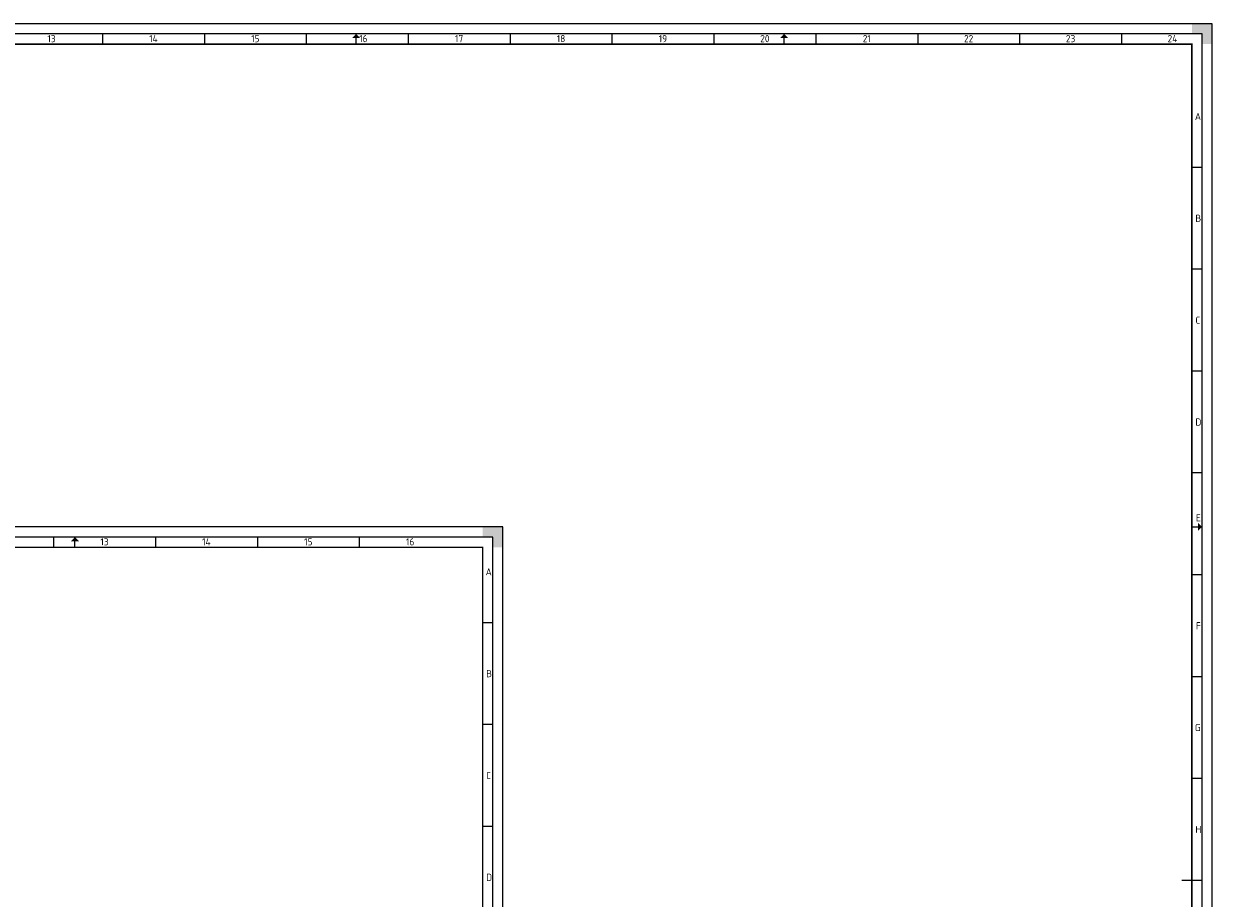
# Paper-space layout 'Blad01' of a CAD drawing. Header units: metres. Extents: x 0 to 1189, y 0 to 841.
# Tile 11 of 11: x 606 to 1189, y 412 to 841. Entities that reach past the tile are written whole.
import ezdxf
from ezdxf.enums import TextEntityAlignment as Align

# ---------------------------------------------------------------- set-up
doc = ezdxf.new("R2010")
doc.units = ezdxf.units.M
for name, color, linetype, lineweight in [('X-XX-AL-TEKENBLAD_KADER-G', 7, 'Continuous', 25), ('X-XX-AL-TEKENBLAD_KADER_AFSNIJMARKERING-G', 7, 'Continuous', 25), ('X-XX-AL-TEKENBLAD_KADER_ROOSTERVERDELING-G', 7, 'Continuous', 25), ('X-XX-AL-TEKENBLAD_KADER_VOUWMERK-G', 7, 'Continuous', 18)]:
    doc.layers.add(name, color=color, linetype=linetype, lineweight=lineweight)
doc.styles.add('NLCS-ISO', font='NLCS-ISO.ttf')
doc.styles.add('rtw_iso', font='iso-rtw.shx')

# ---------------------------------------------------------------- blocks, each defined once
blk = doc.blocks.new('A0')
at = {"layer": 'X-XX-AL-TEKENBLAD_KADER_AFSNIJMARKERING-G'}
blk.add_hatch(color=256, dxfattribs=at).paths.add_polyline_path([(1169, 821), (1169, 831), (1159, 831), (1159, 826), (1164, 826), (1164, 821)])
at = {"layer": 'X-XX-AL-TEKENBLAD_KADER-G'}
blk.add_line((1164, 410.5), (1159, 410.5), dxfattribs=at)
at = {"layer": 'X-XX-AL-TEKENBLAD_KADER-G', "const_width": 0.7, "flags": 128}
blk.add_lwpolyline([(0, 0), (1159, 0), (1159, 821), (0, 821)], close=True, dxfattribs=at)
blk.add_lwpolyline([(1164, 410.5), (1154, 410.5)], dxfattribs=at)
at = {"layer": 'X-XX-AL-TEKENBLAD_KADER_AFSNIJMARKERING-G'}
for p, q in [((1169, 831), (-20, 831)), ((1169, -10), (1169, 831))]:
    blk.add_line(p, q, dxfattribs=at)
at = {"layer": 'X-XX-AL-TEKENBLAD_KADER_VOUWMERK-G'}
for p, q in [((749, 821), (749, 826)), ((959, 821), (959, 826)), ((1159, 584), (1164, 584))]:
    blk.add_line(p, q, dxfattribs=at)
at = {"layer": 'X-XX-AL-TEKENBLAD_KADER-G', "style": 'rtw_iso', "flags": 9}
blk.add_attdef('VERSION', (0, 0), '', height=0.2, dxfattribs=at)
blk = doc.blocks.new('A0_rooster')
at = {"layer": 'X-XX-AL-TEKENBLAD_KADER_VOUWMERK-G'}
h = blk.add_hatch(color=256, dxfattribs=at)
h.paths.add_polyline_path([(751, 824), (749, 826), (749, 824)])
h.paths.add_polyline_path([(749, 824), (749, 826), (747, 824)])
h = blk.add_hatch(color=256, dxfattribs=at)
h.paths.add_polyline_path([(961, 824), (959, 826), (959, 824)])
h.paths.add_polyline_path([(959, 824), (959, 826), (957, 824)])
h = blk.add_hatch(color=256, dxfattribs=at)
h.paths.add_polyline_path([(1162, 586), (1164, 584), (1162, 584)])
h.paths.add_polyline_path([(1162, 584), (1164, 584), (1162, 582)])
at = {"layer": 'X-XX-AL-TEKENBLAD_KADER_ROOSTERVERDELING-G'}
for p, q in [((1164, 826), (-5, 826)), ((624.5, 826), (624.5, 821)), ((674.5, 826), (674.5, 821)), ((724.5, 826), (724.5, 821)), ((774.5, 826), (774.5, 821)), ((824.5, 826), (824.5, 821)), ((874.5, 826), (874.5, 821)), ((924.5, 826), (924.5, 821)), ((974.5, 826), (974.5, 821)), ((1024.5, 826), (1024.5, 821)), ((1074.5, 826), (1074.5, 821)), ((1124.5, 826), (1124.5, 821)), ((1164, -5), (1164, 826)), ((1164, 760.5), (1159, 760.5)), ((1164, 710.5), (1159, 710.5)), ((1164, 660.5), (1159, 660.5)), ((1164, 610.5), (1159, 610.5)), ((1164, 560.5), (1159, 560.5)), ((1164, 510.5), (1159, 510.5)), ((1164, 460.5), (1159, 460.5))]:
    blk.add_line(p, q, dxfattribs=at)
at = {"layer": 'X-XX-AL-TEKENBLAD_KADER_ROOSTERVERDELING-G', "lineweight": 35, "style": 'NLCS-ISO'}
for s, p in [('13', (599.5, 820.9)), ('14', (649.5, 820.9)), ('15', (699.5, 820.9)), ('16', (752.5, 820.9)), ('17', (799.5, 820.9)), ('18', (849.5, 820.9)), ('19', (899.5, 820.9)), ('20', (949.5, 820.9)), ('21', (999.5, 820.9)), ('22', (1049.5, 820.9)), ('23', (1099.5, 820.9)), ('24', (1149.5, 820.9))]:
    blk.add_text(s, height=3.5, dxfattribs=at).set_placement(p, align=Align.BOTTOM_CENTER)
for s, p in [('A', (1160.5, 785.5)), ('B', (1160.75, 735.5)), ('C', (1160.75, 685.5)), ('D', (1160.75, 635.5)), ('E', (1161, 588.5)), ('F', (1161, 535.5)), ('G', (1160.5, 485.5)), ('H', (1160.75, 435.5))]:
    blk.add_text(s, height=3.5, dxfattribs=at).set_placement(p, align=Align.MIDDLE_LEFT)
blk = doc.blocks.new('A1_rooster')
at = {"layer": 'X-XX-AL-TEKENBLAD_KADER_VOUWMERK-G'}
blk.add_hatch(color=256, dxfattribs=at).paths.add_polyline_path([(613, 577), (611, 579), (609, 577)])
at = {"layer": 'X-XX-AL-TEKENBLAD_KADER_ROOSTERVERDELING-G'}
for p, q in [((816, 579), (-5, 579)), ((600.5, 579), (600.5, 574)), ((650.5, 579), (650.5, 574)), ((700.5, 579), (700.5, 574)), ((750.5, 579), (750.5, 574)), ((816, -5), (816, 579)), ((816, 537), (811, 537)), ((816, 487), (811, 487)), ((816, 437), (811, 437))]:
    blk.add_line(p, q, dxfattribs=at)
at = {"layer": 'X-XX-AL-TEKENBLAD_KADER_ROOSTERVERDELING-G', "style": 'NLCS-ISO'}
for s, p in [('13', (625.5, 573.9)), ('14', (675.5, 573.9)), ('15', (725.5, 573.9)), ('16', (775.5, 573.9))]:
    blk.add_text(s, height=3.5, dxfattribs=at).set_placement(p, align=Align.BOTTOM_CENTER)
for s, p in [('A', (812.5, 562)), ('B', (812.75, 512)), ('C', (812.75, 462)), ('D', (812.75, 412))]:
    blk.add_text(s, height=3.5, dxfattribs=at).set_placement(p, align=Align.MIDDLE_LEFT)
blk = doc.blocks.new('A1')
at = {"layer": 'X-XX-AL-TEKENBLAD_KADER_AFSNIJMARKERING-G'}
blk.add_hatch(color=256, dxfattribs=at).paths.add_polyline_path([(821, 574), (821, 584), (811, 584), (811, 579), (816, 579), (816, 574)])
at = {"layer": 'X-XX-AL-TEKENBLAD_KADER-G', "const_width": 0.7, "flags": 128}
blk.add_lwpolyline([(0, 0), (811, 0), (811, 574), (0, 574)], close=True, dxfattribs=at)
at = {"layer": 'X-XX-AL-TEKENBLAD_KADER_AFSNIJMARKERING-G'}
for p, q in [((821, 584), (-20, 584)), ((821, -10), (821, 584))]:
    blk.add_line(p, q, dxfattribs=at)
at = {"layer": 'X-XX-AL-TEKENBLAD_KADER_VOUWMERK-G', "flags": 128}
blk.add_lwpolyline([(611, 574), (611, 579)], dxfattribs=at)

psp = doc.layouts.new('Blad01')

# ---------------------------------------------------------------- block references
at = {"layer": 'X-XX-AL-TEKENBLAD_KADER-G'}
for name in ['A0', 'A0_rooster', 'A1', 'A1_rooster']:
    psp.add_blockref(name, (20, 10), dxfattribs=at)

doc.saveas('drawing.dxf')
